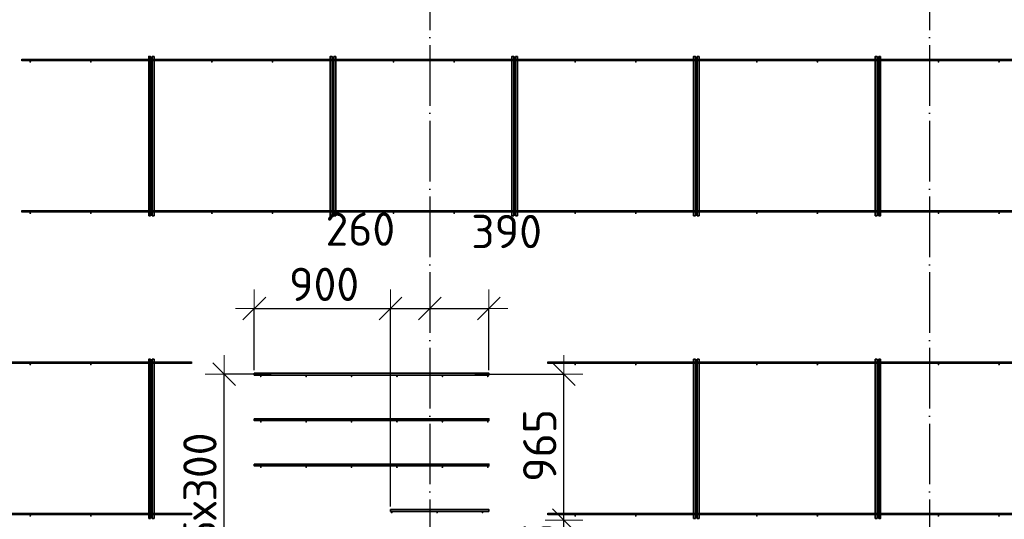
# Model space of a CAD drawing. Header units: millimetres. Extents: x 13527 to 139154, y -122592 to 61893.
# Tile 119 of 130: x 108070 to 114575, y 31205 to 34506. Entities that reach past the tile are written whole.
import ezdxf

# ---------------------------------------------------------------- set-up
doc = ezdxf.new("R2010")
doc.units = ezdxf.units.MM
doc.header["$PDMODE"] = 65
doc.linetypes.add('______11', pattern=[500, 400, -50, 0, -50])
doc.linetypes.add('______5', pattern=[1100, 800, -100, 100, -100])
doc.layers.add('Арм.стержн. Доп. арматура', color=180, linetype='Continuous', lineweight=35)
doc.layers.add('Размерная линия_ общее', color=7, linetype='Continuous', lineweight=13)
doc.layers.add('Арм.стержн. Фиксатор', color=7, linetype='Continuous', lineweight=35, true_color=0x501e0f)
doc.layers.add('Осевая линия_ общее', color=7, linetype='______5', lineweight=13, true_color=0xa0a0a0)
doc.styles.add('ISOCPEUR', font='isocpeur.ttf')
doc.dimstyles.new('DIMSTYLE_3', dxfattribs={"dimtxt": 220, "dimasz": 250, "dimexe": 0, "dimexo": 0, "dimgap": 110, "dimtad": 2, "dimdec": 0, "dimrnd": 5, "dimzin": 12, "dimdsep": 46, "dimtxsty": 'ISOCPEUR', "dimblk1": 'ALL_ML_STRICH', "dimblk2": 'ALL_ML_STRICH', "dimsah": 1, "dimcen": 0, "dimclrd": 7, "dimclre": 256, "dimclrt": 7, "dimadec": 0, "dimazin": 0, "dimtfac": 1, "dimtdec": 0, "dimtix": 1, "dimtmove": 2, "dimatfit": 3, "dimfxl": 0, "dimtvp": 1.2, "dimtzin": 0, "dimlwd": 0, "dimlwe": -3, "dimarcsym": 0})
doc.dimstyles.new('DIMSTYLE_5', dxfattribs={"dimtxt": 220, "dimasz": 250, "dimexe": 0, "dimexo": 0, "dimgap": 110, "dimtad": 2, "dimdec": 0, "dimrnd": 5, "dimzin": 12, "dimdsep": 46, "dimtxsty": 'ISOCPEUR', "dimblk1": 'ALL_ML_STRICH', "dimblk2": 'ALL_ML_STRICH', "dimsah": 1, "dimcen": 0, "dimclrd": 7, "dimclre": 256, "dimclrt": 7, "dimadec": 0, "dimazin": 0, "dimtfac": 1, "dimtdec": 0, "dimtix": 1, "dimtmove": 2, "dimatfit": 3, "dimfxl": 0, "dimtzin": 0, "dimlwd": 0, "dimlwe": -3, "dimarcsym": 0})

# ---------------------------------------------------------------- blocks, each defined once
blk = doc.blocks.new('ALL_ML_STRICH')
at = {"color": 0, "linetype": 'ByBlock', "lineweight": -2}
for p, q in [((-0.3, -0.3), (0.3, 0.3)), ((0, -0.5), (0, 0.5)), ((-1, 0), (0.5, 0))]:
    blk.add_line(p, q, dxfattribs=at)
blk = doc.blocks.new('*D468')
at = {"layer": 'DEFPOINTS', "color": 7, "linetype": 'Continuous', "lineweight": 13, "transparency": 33554687}
for p in [(111436.2, 31200), (111052.5, 30664), (111665.6, 30664)]:
    blk.add_point(p, dxfattribs=at)
at = {"layer": 'Размерная линия_ общее', "color": 253, "linetype": 'Continuous', "lineweight": -2, "true_color": 0xa0a0a0, "transparency": 33554687}
for p, q in [((111665.6, 31200), (111665.6, 31200)), ((111072.5, 30664), (111665.6, 30664))]:
    blk.add_line(p, q, dxfattribs=at)
at = {"layer": 'Размерная линия_ общее', "color": 7, "linetype": 'Continuous', "lineweight": -2, "transparency": 33554687}
blk.add_line((111665.6, 30664), (111665.6, 31200), dxfattribs=at)
at = {"layer": 'Размерная линия_ общее', "color": 7, "linetype": 'Continuous', "lineweight": 13, "transparency": 33554687, "xscale": 250, "yscale": 250, "zscale": 250}
for p, rotation in [((111665.6, 31200), 90), ((111665.6, 30664), 270)]:
    blk.add_blockref('ALL_ML_STRICH', p, dxfattribs=dict(at, rotation=rotation))
at = {"layer": 'Размерная линия_ общее', "color": 7, "linetype": 'Continuous', "lineweight": 13, "transparency": 33554687, "insert": (111505.6, 30943), "char_height": 220, "width": 660, "attachment_point": 5, "rotation": 90, "style": 'ISOCPEUR'}
blk.add_mtext('\\A1;{535}', dxfattribs=at)
blk = doc.blocks.new('*D469')
at = {"layer": 'DEFPOINTS', "color": 7, "linetype": 'Continuous', "lineweight": 13, "transparency": 33554687}
for p in [(111056.7, 32164), (111436.2, 31200), (111665.6, 31200)]:
    blk.add_point(p, dxfattribs=at)
at = {"layer": 'Размерная линия_ общее', "color": 253, "linetype": 'Continuous', "lineweight": -2, "true_color": 0xa0a0a0, "transparency": 33554687}
for p, q in [((111076.7, 32164), (111665.6, 32164)), ((111665.6, 31200), (111665.6, 31200))]:
    blk.add_line(p, q, dxfattribs=at)
at = {"layer": 'Размерная линия_ общее', "color": 7, "linetype": 'Continuous', "lineweight": -2, "transparency": 33554687}
blk.add_line((111665.6, 31200), (111665.6, 32164), dxfattribs=at)
at = {"layer": 'Размерная линия_ общее', "color": 7, "linetype": 'Continuous', "lineweight": 13, "transparency": 33554687, "xscale": 250, "yscale": 250, "zscale": 250}
for p, rotation in [((111665.6, 32164), 90), ((111665.6, 31200), 270)]:
    blk.add_blockref('ALL_ML_STRICH', p, dxfattribs=dict(at, rotation=rotation))
at = {"layer": 'Размерная линия_ общее', "color": 7, "linetype": 'Continuous', "lineweight": 13, "transparency": 33554687, "insert": (111505.6, 31693), "char_height": 220, "width": 660, "attachment_point": 5, "rotation": 90, "style": 'ISOCPEUR'}
blk.add_mtext('\\A1;{965}', dxfattribs=at)
blk = doc.blocks.new('*D470')
at = {"layer": 'DEFPOINTS', "color": 7, "linetype": 'Continuous', "lineweight": 13, "transparency": 33554687}
for p in [(109751.3, 32164), (109420.8, 30664), (110618.8, 30664)]:
    blk.add_point(p, dxfattribs=at)
at = {"layer": 'Размерная линия_ общее', "color": 253, "linetype": 'Continuous', "lineweight": -2, "true_color": 0xa0a0a0, "transparency": 33554687}
for p, q in [((109731.3, 32164), (109420.8, 32164)), ((110598.8, 30664), (109420.8, 30664))]:
    blk.add_line(p, q, dxfattribs=at)
at = {"layer": 'Размерная линия_ общее', "color": 7, "linetype": 'Continuous', "lineweight": -2, "transparency": 33554687}
blk.add_line((109420.8, 30664), (109420.8, 32164), dxfattribs=at)
at = {"layer": 'Размерная линия_ общее', "color": 7, "linetype": 'Continuous', "lineweight": 13, "transparency": 33554687, "xscale": 250, "yscale": 250, "zscale": 250}
for p, rotation in [((109420.8, 32164), 90), ((109420.8, 30664), 270)]:
    blk.add_blockref('ALL_ML_STRICH', p, dxfattribs=dict(at, rotation=rotation))
at = {"layer": 'Размерная линия_ общее', "color": 7, "linetype": 'Continuous', "lineweight": 13, "transparency": 33554687, "insert": (109150.8, 31040), "char_height": 220, "width": 11, "attachment_point": 1, "rotation": 90, "line_spacing_factor": 0.60241, "style": 'ISOCPEUR'}
blk.add_mtext('5х300', dxfattribs=at)
blk = doc.blocks.new('*D471')
at = {"layer": 'DEFPOINTS', "color": 7, "linetype": 'Continuous', "lineweight": 13, "transparency": 33554687}
for p in [(109620, 32597.8), (109620, 32170), (110520, 31270)]:
    blk.add_point(p, dxfattribs=at)
at = {"layer": 'Размерная линия_ общее', "color": 253, "linetype": 'Continuous', "lineweight": -2, "true_color": 0xa0a0a0, "transparency": 33554687}
for p, q in [((109620, 32190), (109620, 32597.8)), ((110520, 31290), (110520, 32597.8))]:
    blk.add_line(p, q, dxfattribs=at)
at = {"layer": 'Размерная линия_ общее', "color": 7, "linetype": 'Continuous', "lineweight": -2, "transparency": 33554687}
blk.add_line((109620, 32597.8), (110520, 32597.8), dxfattribs=at)
at = {"layer": 'Размерная линия_ общее', "color": 7, "linetype": 'Continuous', "lineweight": 13, "transparency": 33554687, "xscale": 250, "yscale": 250, "zscale": 250, "rotation": 180}
blk.add_blockref('ALL_ML_STRICH', (109620, 32597.8), dxfattribs=at)
at = {"layer": 'Размерная линия_ общее', "color": 7, "linetype": 'Continuous', "lineweight": 13, "transparency": 33554687, "xscale": 250, "yscale": 250, "zscale": 250}
blk.add_blockref('ALL_ML_STRICH', (110520, 32597.8), dxfattribs=at)
at = {"layer": 'Размерная линия_ общее', "color": 7, "linetype": 'Continuous', "lineweight": 13, "transparency": 33554687, "insert": (110081, 32757.8), "char_height": 220, "width": 660, "attachment_point": 5, "style": 'ISOCPEUR'}
blk.add_mtext('\\A1;{900}', dxfattribs=at)
blk = doc.blocks.new('*D472')
at = {"layer": 'DEFPOINTS', "color": 7, "linetype": 'Continuous', "lineweight": 13, "transparency": 33554687}
for p in [(110520, 32597.8), (110780, 32648.5), (110520, 31270)]:
    blk.add_point(p, dxfattribs=at)
at = {"layer": 'Размерная линия_ общее', "color": 253, "linetype": 'Continuous', "lineweight": -2, "true_color": 0xa0a0a0, "transparency": 33554687}
for p, q in [((110520, 31290), (110520, 32597.8)), ((110780, 32628.5), (110780, 32597.8))]:
    blk.add_line(p, q, dxfattribs=at)
at = {"layer": 'Размерная линия_ общее', "color": 7, "linetype": 'Continuous', "lineweight": -2, "transparency": 33554687}
blk.add_line((110520, 32597.8), (110780, 32597.8), dxfattribs=at)
at = {"layer": 'Размерная линия_ общее', "color": 7, "linetype": 'Continuous', "lineweight": 13, "transparency": 33554687, "xscale": 250, "yscale": 250, "zscale": 250, "rotation": 180}
blk.add_blockref('ALL_ML_STRICH', (110520, 32597.8), dxfattribs=at)
at = {"layer": 'Размерная линия_ общее', "color": 7, "linetype": 'Continuous', "lineweight": 13, "transparency": 33554687, "xscale": 250, "yscale": 250, "zscale": 250}
blk.add_blockref('ALL_ML_STRICH', (110780, 32597.8), dxfattribs=at)
at = {"layer": 'Размерная линия_ общее', "color": 7, "linetype": 'Continuous', "lineweight": 13, "transparency": 33554687, "insert": (110320.6, 33122.3), "char_height": 220, "width": 660, "attachment_point": 5, "style": 'ISOCPEUR'}
blk.add_mtext('\\A1;{260}', dxfattribs=at)
blk = doc.blocks.new('*D473')
at = {"layer": 'DEFPOINTS', "color": 7, "linetype": 'Continuous', "lineweight": 13, "transparency": 33554687}
for p in [(110780, 32648.5), (110780, 32597.8), (111170, 32170)]:
    blk.add_point(p, dxfattribs=at)
at = {"layer": 'Размерная линия_ общее', "color": 253, "linetype": 'Continuous', "lineweight": -2, "true_color": 0xa0a0a0, "transparency": 33554687}
for p, q in [((110780, 32628.5), (110780, 32597.8)), ((111170, 32190), (111170, 32597.8))]:
    blk.add_line(p, q, dxfattribs=at)
at = {"layer": 'Размерная линия_ общее', "color": 7, "linetype": 'Continuous', "lineweight": -2, "transparency": 33554687}
blk.add_line((110780, 32597.8), (111170, 32597.8), dxfattribs=at)
at = {"layer": 'Размерная линия_ общее', "color": 7, "linetype": 'Continuous', "lineweight": 13, "transparency": 33554687, "xscale": 250, "yscale": 250, "zscale": 250, "rotation": 180}
blk.add_blockref('ALL_ML_STRICH', (110780, 32597.8), dxfattribs=at)
at = {"layer": 'Размерная линия_ общее', "color": 7, "linetype": 'Continuous', "lineweight": 13, "transparency": 33554687, "xscale": 250, "yscale": 250, "zscale": 250}
blk.add_blockref('ALL_ML_STRICH', (111170, 32597.8), dxfattribs=at)
at = {"layer": 'Размерная линия_ общее', "color": 7, "linetype": 'Continuous', "lineweight": 13, "transparency": 33554687, "insert": (111286.8, 33106.6), "char_height": 220, "width": 660, "attachment_point": 5, "style": 'ISOCPEUR'}
blk.add_mtext('\\A1;{390}', dxfattribs=at)

msp = doc.modelspace()

# ---------------------------------------------------------------- hatches: boundary and pattern name
at = {"layer": 'Арм.стержн. Доп. арматура', "linetype": 'Continuous', "lineweight": 35, "transparency": 33554687}
for points in [[(109668.5, 32150), (109668, 32152.3), (109666.7, 32154.2), (109664.8, 32155.5), (109662.5, 32156), (109660.2, 32155.5), (109658.3, 32154.2), (109657, 32152.3), (109656.5, 32150), (109657, 32147.7), (109658.3, 32145.8), (109660.2, 32144.5), (109662.5, 32144), (109664.8, 32144.5), (109666.7, 32145.8), (109668, 32147.7)], [(109968.5, 32150), (109968, 32152.3), (109966.7, 32154.2), (109964.8, 32155.5), (109962.5, 32156), (109960.2, 32155.5), (109958.3, 32154.2), (109957, 32152.3), (109956.5, 32150), (109957, 32147.7), (109958.3, 32145.8), (109960.2, 32144.5), (109962.5, 32144), (109964.8, 32144.5), (109966.7, 32145.8), (109968, 32147.7)], [(110268.5, 32150), (110268, 32152.3), (110266.7, 32154.2), (110264.8, 32155.5), (110262.5, 32156), (110260.2, 32155.5), (110258.3, 32154.2), (110257, 32152.3), (110256.5, 32150), (110257, 32147.7), (110258.3, 32145.8), (110260.2, 32144.5), (110262.5, 32144), (110264.8, 32144.5), (110266.7, 32145.8), (110268, 32147.7)], [(110568.5, 32150), (110568, 32152.3), (110566.7, 32154.2), (110564.8, 32155.5), (110562.5, 32156), (110560.2, 32155.5), (110558.3, 32154.2), (110557, 32152.3), (110556.5, 32150), (110557, 32147.7), (110558.3, 32145.8), (110560.2, 32144.5), (110562.5, 32144), (110564.8, 32144.5), (110566.7, 32145.8), (110568, 32147.7)], [(110868.5, 32150), (110868, 32152.3), (110866.7, 32154.2), (110864.8, 32155.5), (110862.5, 32156), (110860.2, 32155.5), (110858.3, 32154.2), (110857, 32152.3), (110856.5, 32150), (110857, 32147.7), (110858.3, 32145.8), (110860.2, 32144.5), (110862.5, 32144), (110864.8, 32144.5), (110866.7, 32145.8), (110868, 32147.7)], [(111168.5, 32150), (111168, 32152.3), (111166.7, 32154.2), (111164.8, 32155.5), (111162.5, 32156), (111160.2, 32155.5), (111158.3, 32154.2), (111157, 32152.3), (111156.5, 32150), (111157, 32147.7), (111158.3, 32145.8), (111160.2, 32144.5), (111162.5, 32144), (111164.8, 32144.5), (111166.7, 32145.8), (111168, 32147.7)], [(109668.5, 31850), (109668, 31852.3), (109666.7, 31854.2), (109664.8, 31855.5), (109662.5, 31856), (109660.2, 31855.5), (109658.3, 31854.2), (109657, 31852.3), (109656.5, 31850), (109657, 31847.7), (109658.3, 31845.8), (109660.2, 31844.5), (109662.5, 31844), (109664.8, 31844.5), (109666.7, 31845.8), (109668, 31847.7)], [(109968.5, 31850), (109968, 31852.3), (109966.7, 31854.2), (109964.8, 31855.5), (109962.5, 31856), (109960.2, 31855.5), (109958.3, 31854.2), (109957, 31852.3), (109956.5, 31850), (109957, 31847.7), (109958.3, 31845.8), (109960.2, 31844.5), (109962.5, 31844), (109964.8, 31844.5), (109966.7, 31845.8), (109968, 31847.7)], [(110268.5, 31850), (110268, 31852.3), (110266.7, 31854.2), (110264.8, 31855.5), (110262.5, 31856), (110260.2, 31855.5), (110258.3, 31854.2), (110257, 31852.3), (110256.5, 31850), (110257, 31847.7), (110258.3, 31845.8), (110260.2, 31844.5), (110262.5, 31844), (110264.8, 31844.5), (110266.7, 31845.8), (110268, 31847.7)], [(110568.5, 31850), (110568, 31852.3), (110566.7, 31854.2), (110564.8, 31855.5), (110562.5, 31856), (110560.2, 31855.5), (110558.3, 31854.2), (110557, 31852.3), (110556.5, 31850), (110557, 31847.7), (110558.3, 31845.8), (110560.2, 31844.5), (110562.5, 31844), (110564.8, 31844.5), (110566.7, 31845.8), (110568, 31847.7)], [(110868.5, 31850), (110868, 31852.3), (110866.7, 31854.2), (110864.8, 31855.5), (110862.5, 31856), (110860.2, 31855.5), (110858.3, 31854.2), (110857, 31852.3), (110856.5, 31850), (110857, 31847.7), (110858.3, 31845.8), (110860.2, 31844.5), (110862.5, 31844), (110864.8, 31844.5), (110866.7, 31845.8), (110868, 31847.7)], [(111168.5, 31850), (111168, 31852.3), (111166.7, 31854.2), (111164.8, 31855.5), (111162.5, 31856), (111160.2, 31855.5), (111158.3, 31854.2), (111157, 31852.3), (111156.5, 31850), (111157, 31847.7), (111158.3, 31845.8), (111160.2, 31844.5), (111162.5, 31844), (111164.8, 31844.5), (111166.7, 31845.8), (111168, 31847.7)], [(109668.5, 31550), (109668, 31552.3), (109666.7, 31554.2), (109664.8, 31555.5), (109662.5, 31556), (109660.2, 31555.5), (109658.3, 31554.2), (109657, 31552.3), (109656.5, 31550), (109657, 31547.7), (109658.3, 31545.8), (109660.2, 31544.5), (109662.5, 31544), (109664.8, 31544.5), (109666.7, 31545.8), (109668, 31547.7)], [(109968.5, 31550), (109968, 31552.3), (109966.7, 31554.2), (109964.8, 31555.5), (109962.5, 31556), (109960.2, 31555.5), (109958.3, 31554.2), (109957, 31552.3), (109956.5, 31550), (109957, 31547.7), (109958.3, 31545.8), (109960.2, 31544.5), (109962.5, 31544), (109964.8, 31544.5), (109966.7, 31545.8), (109968, 31547.7)], [(110268.5, 31550), (110268, 31552.3), (110266.7, 31554.2), (110264.8, 31555.5), (110262.5, 31556), (110260.2, 31555.5), (110258.3, 31554.2), (110257, 31552.3), (110256.5, 31550), (110257, 31547.7), (110258.3, 31545.8), (110260.2, 31544.5), (110262.5, 31544), (110264.8, 31544.5), (110266.7, 31545.8), (110268, 31547.7)], [(110568.5, 31550), (110568, 31552.3), (110566.7, 31554.2), (110564.8, 31555.5), (110562.5, 31556), (110560.2, 31555.5), (110558.3, 31554.2), (110557, 31552.3), (110556.5, 31550), (110557, 31547.7), (110558.3, 31545.8), (110560.2, 31544.5), (110562.5, 31544), (110564.8, 31544.5), (110566.7, 31545.8), (110568, 31547.7)], [(110868.5, 31550), (110868, 31552.3), (110866.7, 31554.2), (110864.8, 31555.5), (110862.5, 31556), (110860.2, 31555.5), (110858.3, 31554.2), (110857, 31552.3), (110856.5, 31550), (110857, 31547.7), (110858.3, 31545.8), (110860.2, 31544.5), (110862.5, 31544), (110864.8, 31544.5), (110866.7, 31545.8), (110868, 31547.7)], [(111168.5, 31550), (111168, 31552.3), (111166.7, 31554.2), (111164.8, 31555.5), (111162.5, 31556), (111160.2, 31555.5), (111158.3, 31554.2), (111157, 31552.3), (111156.5, 31550), (111157, 31547.7), (111158.3, 31545.8), (111160.2, 31544.5), (111162.5, 31544), (111164.8, 31544.5), (111166.7, 31545.8), (111168, 31547.7)], [(110533.5, 31250), (110533, 31252.3), (110531.7, 31254.2), (110529.8, 31255.5), (110527.5, 31256), (110525.2, 31255.5), (110523.3, 31254.2), (110522, 31252.3), (110521.5, 31250), (110522, 31247.7), (110523.3, 31245.8), (110525.2, 31244.5), (110527.5, 31244), (110529.8, 31244.5), (110531.7, 31245.8), (110533, 31247.7)], [(110833.5, 31250), (110833, 31252.3), (110831.7, 31254.2), (110829.8, 31255.5), (110827.5, 31256), (110825.2, 31255.5), (110823.3, 31254.2), (110822, 31252.3), (110821.5, 31250), (110822, 31247.7), (110823.3, 31245.8), (110825.2, 31244.5), (110827.5, 31244), (110829.8, 31244.5), (110831.7, 31245.8), (110833, 31247.7)], [(111133.5, 31250), (111133, 31252.3), (111131.7, 31254.2), (111129.8, 31255.5), (111127.5, 31256), (111125.2, 31255.5), (111123.3, 31254.2), (111122, 31252.3), (111121.5, 31250), (111122, 31247.7), (111123.3, 31245.8), (111125.2, 31244.5), (111127.5, 31244), (111129.8, 31244.5), (111131.7, 31245.8), (111133, 31247.7)]]:
    msp.add_hatch(color=34, dxfattribs=at).paths.add_polyline_path(points)
at = {"layer": 'Арм.стержн. Фиксатор', "linetype": 'Continuous', "lineweight": 35, "transparency": 33554687}
for points in [[(108146, 34228), (108145.5, 34230.3), (108144.2, 34232.2), (108142.3, 34233.5), (108140, 34234), (108137.7, 34233.5), (108135.8, 34232.2), (108134.5, 34230.3), (108134, 34228), (108134.5, 34225.7), (108135.8, 34223.8), (108137.7, 34222.5), (108140, 34222), (108142.3, 34222.5), (108144.2, 34223.8), (108145.5, 34225.7)], [(108546, 34228), (108545.5, 34230.3), (108544.2, 34232.2), (108542.3, 34233.5), (108540, 34234), (108537.7, 34233.5), (108535.8, 34232.2), (108534.5, 34230.3), (108534, 34228), (108534.5, 34225.7), (108535.8, 34223.8), (108537.7, 34222.5), (108540, 34222), (108542.3, 34222.5), (108544.2, 34223.8), (108545.5, 34225.7)], [(108946, 34228), (108945.5, 34230.3), (108944.2, 34232.2), (108942.3, 34233.5), (108940, 34234), (108937.7, 34233.5), (108935.8, 34232.2), (108934.5, 34230.3), (108934, 34228), (108934.5, 34225.7), (108935.8, 34223.8), (108937.7, 34222.5), (108940, 34222), (108942.3, 34222.5), (108944.2, 34223.8), (108945.5, 34225.7)], [(109346, 34228), (109345.5, 34230.3), (109344.2, 34232.2), (109342.3, 34233.5), (109340, 34234), (109337.7, 34233.5), (109335.8, 34232.2), (109334.5, 34230.3), (109334, 34228), (109334.5, 34225.7), (109335.8, 34223.8), (109337.7, 34222.5), (109340, 34222), (109342.3, 34222.5), (109344.2, 34223.8), (109345.5, 34225.7)], [(109746, 34228), (109745.5, 34230.3), (109744.2, 34232.2), (109742.3, 34233.5), (109740, 34234), (109737.7, 34233.5), (109735.8, 34232.2), (109734.5, 34230.3), (109734, 34228), (109734.5, 34225.7), (109735.8, 34223.8), (109737.7, 34222.5), (109740, 34222), (109742.3, 34222.5), (109744.2, 34223.8), (109745.5, 34225.7)], [(110146, 34228), (110145.5, 34230.3), (110144.2, 34232.2), (110142.3, 34233.5), (110140, 34234), (110137.7, 34233.5), (110135.8, 34232.2), (110134.5, 34230.3), (110134, 34228), (110134.5, 34225.7), (110135.8, 34223.8), (110137.7, 34222.5), (110140, 34222), (110142.3, 34222.5), (110144.2, 34223.8), (110145.5, 34225.7)], [(110546, 34228), (110545.5, 34230.3), (110544.2, 34232.2), (110542.3, 34233.5), (110540, 34234), (110537.7, 34233.5), (110535.8, 34232.2), (110534.5, 34230.3), (110534, 34228), (110534.5, 34225.7), (110535.8, 34223.8), (110537.7, 34222.5), (110540, 34222), (110542.3, 34222.5), (110544.2, 34223.8), (110545.5, 34225.7)], [(110946, 34228), (110945.5, 34230.3), (110944.2, 34232.2), (110942.3, 34233.5), (110940, 34234), (110937.7, 34233.5), (110935.8, 34232.2), (110934.5, 34230.3), (110934, 34228), (110934.5, 34225.7), (110935.8, 34223.8), (110937.7, 34222.5), (110940, 34222), (110942.3, 34222.5), (110944.2, 34223.8), (110945.5, 34225.7)], [(111346, 34228), (111345.5, 34230.3), (111344.2, 34232.2), (111342.3, 34233.5), (111340, 34234), (111337.7, 34233.5), (111335.8, 34232.2), (111334.5, 34230.3), (111334, 34228), (111334.5, 34225.7), (111335.8, 34223.8), (111337.7, 34222.5), (111340, 34222), (111342.3, 34222.5), (111344.2, 34223.8), (111345.5, 34225.7)], [(111746, 34228), (111745.5, 34230.3), (111744.2, 34232.2), (111742.3, 34233.5), (111740, 34234), (111737.7, 34233.5), (111735.8, 34232.2), (111734.5, 34230.3), (111734, 34228), (111734.5, 34225.7), (111735.8, 34223.8), (111737.7, 34222.5), (111740, 34222), (111742.3, 34222.5), (111744.2, 34223.8), (111745.5, 34225.7)], [(112146, 34228), (112145.5, 34230.3), (112144.2, 34232.2), (112142.3, 34233.5), (112140, 34234), (112137.7, 34233.5), (112135.8, 34232.2), (112134.5, 34230.3), (112134, 34228), (112134.5, 34225.7), (112135.8, 34223.8), (112137.7, 34222.5), (112140, 34222), (112142.3, 34222.5), (112144.2, 34223.8), (112145.5, 34225.7)], [(112546, 34228), (112545.5, 34230.3), (112544.2, 34232.2), (112542.3, 34233.5), (112540, 34234), (112537.7, 34233.5), (112535.8, 34232.2), (112534.5, 34230.3), (112534, 34228), (112534.5, 34225.7), (112535.8, 34223.8), (112537.7, 34222.5), (112540, 34222), (112542.3, 34222.5), (112544.2, 34223.8), (112545.5, 34225.7)], [(112946, 34228), (112945.5, 34230.3), (112944.2, 34232.2), (112942.3, 34233.5), (112940, 34234), (112937.7, 34233.5), (112935.8, 34232.2), (112934.5, 34230.3), (112934, 34228), (112934.5, 34225.7), (112935.8, 34223.8), (112937.7, 34222.5), (112940, 34222), (112942.3, 34222.5), (112944.2, 34223.8), (112945.5, 34225.7)], [(113346, 34228), (113345.5, 34230.3), (113344.2, 34232.2), (113342.3, 34233.5), (113340, 34234), (113337.7, 34233.5), (113335.8, 34232.2), (113334.5, 34230.3), (113334, 34228), (113334.5, 34225.7), (113335.8, 34223.8), (113337.7, 34222.5), (113340, 34222), (113342.3, 34222.5), (113344.2, 34223.8), (113345.5, 34225.7)], [(113746, 34228), (113745.5, 34230.3), (113744.2, 34232.2), (113742.3, 34233.5), (113740, 34234), (113737.7, 34233.5), (113735.8, 34232.2), (113734.5, 34230.3), (113734, 34228), (113734.5, 34225.7), (113735.8, 34223.8), (113737.7, 34222.5), (113740, 34222), (113742.3, 34222.5), (113744.2, 34223.8), (113745.5, 34225.7)], [(114146, 34228), (114145.5, 34230.3), (114144.2, 34232.2), (114142.3, 34233.5), (114140, 34234), (114137.7, 34233.5), (114135.8, 34232.2), (114134.5, 34230.3), (114134, 34228), (114134.5, 34225.7), (114135.8, 34223.8), (114137.7, 34222.5), (114140, 34222), (114142.3, 34222.5), (114144.2, 34223.8), (114145.5, 34225.7)], [(114546, 34228), (114545.5, 34230.3), (114544.2, 34232.2), (114542.3, 34233.5), (114540, 34234), (114537.7, 34233.5), (114535.8, 34232.2), (114534.5, 34230.3), (114534, 34228), (114534.5, 34225.7), (114535.8, 34223.8), (114537.7, 34222.5), (114540, 34222), (114542.3, 34222.5), (114544.2, 34223.8), (114545.5, 34225.7)], [(108146, 33228), (108145.5, 33230.3), (108144.2, 33232.2), (108142.3, 33233.5), (108140, 33234), (108137.7, 33233.5), (108135.8, 33232.2), (108134.5, 33230.3), (108134, 33228), (108134.5, 33225.7), (108135.8, 33223.8), (108137.7, 33222.5), (108140, 33222), (108142.3, 33222.5), (108144.2, 33223.8), (108145.5, 33225.7)], [(108546, 33228), (108545.5, 33230.3), (108544.2, 33232.2), (108542.3, 33233.5), (108540, 33234), (108537.7, 33233.5), (108535.8, 33232.2), (108534.5, 33230.3), (108534, 33228), (108534.5, 33225.7), (108535.8, 33223.8), (108537.7, 33222.5), (108540, 33222), (108542.3, 33222.5), (108544.2, 33223.8), (108545.5, 33225.7)], [(108946, 33228), (108945.5, 33230.3), (108944.2, 33232.2), (108942.3, 33233.5), (108940, 33234), (108937.7, 33233.5), (108935.8, 33232.2), (108934.5, 33230.3), (108934, 33228), (108934.5, 33225.7), (108935.8, 33223.8), (108937.7, 33222.5), (108940, 33222), (108942.3, 33222.5), (108944.2, 33223.8), (108945.5, 33225.7)], [(109346, 33228), (109345.5, 33230.3), (109344.2, 33232.2), (109342.3, 33233.5), (109340, 33234), (109337.7, 33233.5), (109335.8, 33232.2), (109334.5, 33230.3), (109334, 33228), (109334.5, 33225.7), (109335.8, 33223.8), (109337.7, 33222.5), (109340, 33222), (109342.3, 33222.5), (109344.2, 33223.8), (109345.5, 33225.7)], [(109746, 33228), (109745.5, 33230.3), (109744.2, 33232.2), (109742.3, 33233.5), (109740, 33234), (109737.7, 33233.5), (109735.8, 33232.2), (109734.5, 33230.3), (109734, 33228), (109734.5, 33225.7), (109735.8, 33223.8), (109737.7, 33222.5), (109740, 33222), (109742.3, 33222.5), (109744.2, 33223.8), (109745.5, 33225.7)], [(110146, 33228), (110145.5, 33230.3), (110144.2, 33232.2), (110142.3, 33233.5), (110140, 33234), (110137.7, 33233.5), (110135.8, 33232.2), (110134.5, 33230.3), (110134, 33228), (110134.5, 33225.7), (110135.8, 33223.8), (110137.7, 33222.5), (110140, 33222), (110142.3, 33222.5), (110144.2, 33223.8), (110145.5, 33225.7)], [(110546, 33228), (110545.5, 33230.3), (110544.2, 33232.2), (110542.3, 33233.5), (110540, 33234), (110537.7, 33233.5), (110535.8, 33232.2), (110534.5, 33230.3), (110534, 33228), (110534.5, 33225.7), (110535.8, 33223.8), (110537.7, 33222.5), (110540, 33222), (110542.3, 33222.5), (110544.2, 33223.8), (110545.5, 33225.7)], [(110946, 33228), (110945.5, 33230.3), (110944.2, 33232.2), (110942.3, 33233.5), (110940, 33234), (110937.7, 33233.5), (110935.8, 33232.2), (110934.5, 33230.3), (110934, 33228), (110934.5, 33225.7), (110935.8, 33223.8), (110937.7, 33222.5), (110940, 33222), (110942.3, 33222.5), (110944.2, 33223.8), (110945.5, 33225.7)], [(111346, 33228), (111345.5, 33230.3), (111344.2, 33232.2), (111342.3, 33233.5), (111340, 33234), (111337.7, 33233.5), (111335.8, 33232.2), (111334.5, 33230.3), (111334, 33228), (111334.5, 33225.7), (111335.8, 33223.8), (111337.7, 33222.5), (111340, 33222), (111342.3, 33222.5), (111344.2, 33223.8), (111345.5, 33225.7)], [(111746, 33228), (111745.5, 33230.3), (111744.2, 33232.2), (111742.3, 33233.5), (111740, 33234), (111737.7, 33233.5), (111735.8, 33232.2), (111734.5, 33230.3), (111734, 33228), (111734.5, 33225.7), (111735.8, 33223.8), (111737.7, 33222.5), (111740, 33222), (111742.3, 33222.5), (111744.2, 33223.8), (111745.5, 33225.7)], [(112146, 33228), (112145.5, 33230.3), (112144.2, 33232.2), (112142.3, 33233.5), (112140, 33234), (112137.7, 33233.5), (112135.8, 33232.2), (112134.5, 33230.3), (112134, 33228), (112134.5, 33225.7), (112135.8, 33223.8), (112137.7, 33222.5), (112140, 33222), (112142.3, 33222.5), (112144.2, 33223.8), (112145.5, 33225.7)], [(112546, 33228), (112545.5, 33230.3), (112544.2, 33232.2), (112542.3, 33233.5), (112540, 33234), (112537.7, 33233.5), (112535.8, 33232.2), (112534.5, 33230.3), (112534, 33228), (112534.5, 33225.7), (112535.8, 33223.8), (112537.7, 33222.5), (112540, 33222), (112542.3, 33222.5), (112544.2, 33223.8), (112545.5, 33225.7)], [(112946, 33228), (112945.5, 33230.3), (112944.2, 33232.2), (112942.3, 33233.5), (112940, 33234), (112937.7, 33233.5), (112935.8, 33232.2), (112934.5, 33230.3), (112934, 33228), (112934.5, 33225.7), (112935.8, 33223.8), (112937.7, 33222.5), (112940, 33222), (112942.3, 33222.5), (112944.2, 33223.8), (112945.5, 33225.7)], [(113346, 33228), (113345.5, 33230.3), (113344.2, 33232.2), (113342.3, 33233.5), (113340, 33234), (113337.7, 33233.5), (113335.8, 33232.2), (113334.5, 33230.3), (113334, 33228), (113334.5, 33225.7), (113335.8, 33223.8), (113337.7, 33222.5), (113340, 33222), (113342.3, 33222.5), (113344.2, 33223.8), (113345.5, 33225.7)], [(113746, 33228), (113745.5, 33230.3), (113744.2, 33232.2), (113742.3, 33233.5), (113740, 33234), (113737.7, 33233.5), (113735.8, 33232.2), (113734.5, 33230.3), (113734, 33228), (113734.5, 33225.7), (113735.8, 33223.8), (113737.7, 33222.5), (113740, 33222), (113742.3, 33222.5), (113744.2, 33223.8), (113745.5, 33225.7)], [(114146, 33228), (114145.5, 33230.3), (114144.2, 33232.2), (114142.3, 33233.5), (114140, 33234), (114137.7, 33233.5), (114135.8, 33232.2), (114134.5, 33230.3), (114134, 33228), (114134.5, 33225.7), (114135.8, 33223.8), (114137.7, 33222.5), (114140, 33222), (114142.3, 33222.5), (114144.2, 33223.8), (114145.5, 33225.7)], [(114546, 33228), (114545.5, 33230.3), (114544.2, 33232.2), (114542.3, 33233.5), (114540, 33234), (114537.7, 33233.5), (114535.8, 33232.2), (114534.5, 33230.3), (114534, 33228), (114534.5, 33225.7), (114535.8, 33223.8), (114537.7, 33222.5), (114540, 33222), (114542.3, 33222.5), (114544.2, 33223.8), (114545.5, 33225.7)], [(108146, 32228), (108145.5, 32230.3), (108144.2, 32232.2), (108142.3, 32233.5), (108140, 32234), (108137.7, 32233.5), (108135.8, 32232.2), (108134.5, 32230.3), (108134, 32228), (108134.5, 32225.7), (108135.8, 32223.8), (108137.7, 32222.5), (108140, 32222), (108142.3, 32222.5), (108144.2, 32223.8), (108145.5, 32225.7)], [(108546, 32228), (108545.5, 32230.3), (108544.2, 32232.2), (108542.3, 32233.5), (108540, 32234), (108537.7, 32233.5), (108535.8, 32232.2), (108534.5, 32230.3), (108534, 32228), (108534.5, 32225.7), (108535.8, 32223.8), (108537.7, 32222.5), (108540, 32222), (108542.3, 32222.5), (108544.2, 32223.8), (108545.5, 32225.7)], [(108946, 32228), (108945.5, 32230.3), (108944.2, 32232.2), (108942.3, 32233.5), (108940, 32234), (108937.7, 32233.5), (108935.8, 32232.2), (108934.5, 32230.3), (108934, 32228), (108934.5, 32225.7), (108935.8, 32223.8), (108937.7, 32222.5), (108940, 32222), (108942.3, 32222.5), (108944.2, 32223.8), (108945.5, 32225.7)], [(111746, 32228), (111745.5, 32230.3), (111744.2, 32232.2), (111742.3, 32233.5), (111740, 32234), (111737.7, 32233.5), (111735.8, 32232.2), (111734.5, 32230.3), (111734, 32228), (111734.5, 32225.7), (111735.8, 32223.8), (111737.7, 32222.5), (111740, 32222), (111742.3, 32222.5), (111744.2, 32223.8), (111745.5, 32225.7)], [(112146, 32228), (112145.5, 32230.3), (112144.2, 32232.2), (112142.3, 32233.5), (112140, 32234), (112137.7, 32233.5), (112135.8, 32232.2), (112134.5, 32230.3), (112134, 32228), (112134.5, 32225.7), (112135.8, 32223.8), (112137.7, 32222.5), (112140, 32222), (112142.3, 32222.5), (112144.2, 32223.8), (112145.5, 32225.7)], [(112546, 32228), (112545.5, 32230.3), (112544.2, 32232.2), (112542.3, 32233.5), (112540, 32234), (112537.7, 32233.5), (112535.8, 32232.2), (112534.5, 32230.3), (112534, 32228), (112534.5, 32225.7), (112535.8, 32223.8), (112537.7, 32222.5), (112540, 32222), (112542.3, 32222.5), (112544.2, 32223.8), (112545.5, 32225.7)], [(112946, 32228), (112945.5, 32230.3), (112944.2, 32232.2), (112942.3, 32233.5), (112940, 32234), (112937.7, 32233.5), (112935.8, 32232.2), (112934.5, 32230.3), (112934, 32228), (112934.5, 32225.7), (112935.8, 32223.8), (112937.7, 32222.5), (112940, 32222), (112942.3, 32222.5), (112944.2, 32223.8), (112945.5, 32225.7)], [(113346, 32228), (113345.5, 32230.3), (113344.2, 32232.2), (113342.3, 32233.5), (113340, 32234), (113337.7, 32233.5), (113335.8, 32232.2), (113334.5, 32230.3), (113334, 32228), (113334.5, 32225.7), (113335.8, 32223.8), (113337.7, 32222.5), (113340, 32222), (113342.3, 32222.5), (113344.2, 32223.8), (113345.5, 32225.7)], [(113746, 32228), (113745.5, 32230.3), (113744.2, 32232.2), (113742.3, 32233.5), (113740, 32234), (113737.7, 32233.5), (113735.8, 32232.2), (113734.5, 32230.3), (113734, 32228), (113734.5, 32225.7), (113735.8, 32223.8), (113737.7, 32222.5), (113740, 32222), (113742.3, 32222.5), (113744.2, 32223.8), (113745.5, 32225.7)], [(114146, 32228), (114145.5, 32230.3), (114144.2, 32232.2), (114142.3, 32233.5), (114140, 32234), (114137.7, 32233.5), (114135.8, 32232.2), (114134.5, 32230.3), (114134, 32228), (114134.5, 32225.7), (114135.8, 32223.8), (114137.7, 32222.5), (114140, 32222), (114142.3, 32222.5), (114144.2, 32223.8), (114145.5, 32225.7)], [(114546, 32228), (114545.5, 32230.3), (114544.2, 32232.2), (114542.3, 32233.5), (114540, 32234), (114537.7, 32233.5), (114535.8, 32232.2), (114534.5, 32230.3), (114534, 32228), (114534.5, 32225.7), (114535.8, 32223.8), (114537.7, 32222.5), (114540, 32222), (114542.3, 32222.5), (114544.2, 32223.8), (114545.5, 32225.7)], [(108146, 31228), (108145.5, 31230.3), (108144.2, 31232.2), (108142.3, 31233.5), (108140, 31234), (108137.7, 31233.5), (108135.8, 31232.2), (108134.5, 31230.3), (108134, 31228), (108134.5, 31225.7), (108135.8, 31223.8), (108137.7, 31222.5), (108140, 31222), (108142.3, 31222.5), (108144.2, 31223.8), (108145.5, 31225.7)], [(108546, 31228), (108545.5, 31230.3), (108544.2, 31232.2), (108542.3, 31233.5), (108540, 31234), (108537.7, 31233.5), (108535.8, 31232.2), (108534.5, 31230.3), (108534, 31228), (108534.5, 31225.7), (108535.8, 31223.8), (108537.7, 31222.5), (108540, 31222), (108542.3, 31222.5), (108544.2, 31223.8), (108545.5, 31225.7)], [(108946, 31228), (108945.5, 31230.3), (108944.2, 31232.2), (108942.3, 31233.5), (108940, 31234), (108937.7, 31233.5), (108935.8, 31232.2), (108934.5, 31230.3), (108934, 31228), (108934.5, 31225.7), (108935.8, 31223.8), (108937.7, 31222.5), (108940, 31222), (108942.3, 31222.5), (108944.2, 31223.8), (108945.5, 31225.7)], [(111746, 31228), (111745.5, 31230.3), (111744.2, 31232.2), (111742.3, 31233.5), (111740, 31234), (111737.7, 31233.5), (111735.8, 31232.2), (111734.5, 31230.3), (111734, 31228), (111734.5, 31225.7), (111735.8, 31223.8), (111737.7, 31222.5), (111740, 31222), (111742.3, 31222.5), (111744.2, 31223.8), (111745.5, 31225.7)], [(112146, 31228), (112145.5, 31230.3), (112144.2, 31232.2), (112142.3, 31233.5), (112140, 31234), (112137.7, 31233.5), (112135.8, 31232.2), (112134.5, 31230.3), (112134, 31228), (112134.5, 31225.7), (112135.8, 31223.8), (112137.7, 31222.5), (112140, 31222), (112142.3, 31222.5), (112144.2, 31223.8), (112145.5, 31225.7)], [(112546, 31228), (112545.5, 31230.3), (112544.2, 31232.2), (112542.3, 31233.5), (112540, 31234), (112537.7, 31233.5), (112535.8, 31232.2), (112534.5, 31230.3), (112534, 31228), (112534.5, 31225.7), (112535.8, 31223.8), (112537.7, 31222.5), (112540, 31222), (112542.3, 31222.5), (112544.2, 31223.8), (112545.5, 31225.7)], [(112946, 31228), (112945.5, 31230.3), (112944.2, 31232.2), (112942.3, 31233.5), (112940, 31234), (112937.7, 31233.5), (112935.8, 31232.2), (112934.5, 31230.3), (112934, 31228), (112934.5, 31225.7), (112935.8, 31223.8), (112937.7, 31222.5), (112940, 31222), (112942.3, 31222.5), (112944.2, 31223.8), (112945.5, 31225.7)], [(113346, 31228), (113345.5, 31230.3), (113344.2, 31232.2), (113342.3, 31233.5), (113340, 31234), (113337.7, 31233.5), (113335.8, 31232.2), (113334.5, 31230.3), (113334, 31228), (113334.5, 31225.7), (113335.8, 31223.8), (113337.7, 31222.5), (113340, 31222), (113342.3, 31222.5), (113344.2, 31223.8), (113345.5, 31225.7)], [(113746, 31228), (113745.5, 31230.3), (113744.2, 31232.2), (113742.3, 31233.5), (113740, 31234), (113737.7, 31233.5), (113735.8, 31232.2), (113734.5, 31230.3), (113734, 31228), (113734.5, 31225.7), (113735.8, 31223.8), (113737.7, 31222.5), (113740, 31222), (113742.3, 31222.5), (113744.2, 31223.8), (113745.5, 31225.7)], [(114146, 31228), (114145.5, 31230.3), (114144.2, 31232.2), (114142.3, 31233.5), (114140, 31234), (114137.7, 31233.5), (114135.8, 31232.2), (114134.5, 31230.3), (114134, 31228), (114134.5, 31225.7), (114135.8, 31223.8), (114137.7, 31222.5), (114140, 31222), (114142.3, 31222.5), (114144.2, 31223.8), (114145.5, 31225.7)], [(114546, 31228), (114545.5, 31230.3), (114544.2, 31232.2), (114542.3, 31233.5), (114540, 31234), (114537.7, 31233.5), (114535.8, 31232.2), (114534.5, 31230.3), (114534, 31228), (114534.5, 31225.7), (114535.8, 31223.8), (114537.7, 31222.5), (114540, 31222), (114542.3, 31222.5), (114544.2, 31223.8), (114545.5, 31225.7)]]:
    msp.add_hatch(color=34, dxfattribs=at).paths.add_polyline_path(points)

# ---------------------------------------------------------------- linework, layer by layer
at = {"layer": 'Арм.стержн. Доп. арматура', "color": 34, "linetype": 'Continuous', "lineweight": 35, "transparency": 33554687}
for points in [[(109620, 32170), (111170, 32170), (111170, 32158), (109620, 32158), (109620, 32170)], [(109620, 32170), (111170, 32170), (111170, 32158), (109620, 32158), (109620, 32170)], [(109620, 31870), (111170, 31870), (111170, 31858), (109620, 31858), (109620, 31870)], [(109620, 31870), (111170, 31870), (111170, 31858), (109620, 31858), (109620, 31870)], [(109620, 31570), (111170, 31570), (111170, 31558), (109620, 31558), (109620, 31570)], [(109620, 31570), (111170, 31570), (111170, 31558), (109620, 31558), (109620, 31570)], [(111170, 31258), (110520, 31258), (110520, 31270), (111170, 31270), (111170, 31258)], [(111170, 31258), (110520, 31258), (110520, 31270), (111170, 31270), (111170, 31258)]]:
    msp.add_lwpolyline(points, dxfattribs=at)
at = {"layer": 'Арм.стержн. Фиксатор', "color": 34, "linetype": 'Continuous', "lineweight": 25, "transparency": 33554687}
for points in [[(108084.7, 34246), (117850, 34246), (117850, 34234), (108084.7, 34234), (108084.7, 34246)], [(108084.7, 34246), (117850, 34246), (117850, 34234), (108084.7, 34234), (108084.7, 34246)], [(108084.7, 33246), (117850, 33246), (117850, 33234), (108084.7, 33234), (108084.7, 33246)], [(108084.7, 33246), (117850, 33246), (117850, 33234), (108084.7, 33234), (108084.7, 33246)], [(104213.3, 32246), (109204.5, 32246), (109204.5, 32234), (104213.3, 32234), (104213.3, 32246)], [(104213.3, 32246), (109204.5, 32246), (109204.5, 32234), (104213.3, 32234), (104213.3, 32246)], [(111558.2, 32246), (117850, 32246), (117850, 32234), (111558.2, 32234), (111558.2, 32246)], [(111558.2, 32246), (117850, 32246), (117850, 32234), (111558.2, 32234), (111558.2, 32246)], [(104213.3, 31246), (109204.5, 31246), (109204.5, 31234), (104213.3, 31234), (104213.3, 31246)], [(104213.3, 31246), (109204.5, 31246), (109204.5, 31234), (104213.3, 31234), (104213.3, 31246)], [(111558.2, 31246), (117850, 31246), (117850, 31234), (111558.2, 31234), (111558.2, 31246)], [(111558.2, 31246), (117850, 31246), (117850, 31234), (111558.2, 31234), (111558.2, 31246)]]:
    msp.add_lwpolyline(points, dxfattribs=at)
at = {"layer": 'Арм.стержн. Фиксатор', "color": 34, "linetype": 'Continuous', "lineweight": 35, "transparency": 33554687}
for points in [[(108922, 33211.1), (108922, 34263.1), (108934, 34263.1), (108934, 33211.1), (108922, 33211.1)], [(108958, 34262.9), (108958, 33210.8), (108946, 33210.8), (108946, 34262.9), (108958, 34262.9)], [(110122, 33211.1), (110122, 34263.1), (110134, 34263.1), (110134, 33211.1), (110122, 33211.1)], [(110158, 34262.9), (110158, 33210.8), (110146, 33210.8), (110146, 34262.9), (110158, 34262.9)], [(111322, 33211.1), (111322, 34263.1), (111334, 34263.1), (111334, 33211.1), (111322, 33211.1)], [(111358, 34262.9), (111358, 33210.8), (111346, 33210.8), (111346, 34262.9), (111358, 34262.9)], [(112522, 33211.1), (112522, 34263.1), (112534, 34263.1), (112534, 33211.1), (112522, 33211.1)], [(112558, 34262.9), (112558, 33210.8), (112546, 33210.8), (112546, 34262.9), (112558, 34262.9)], [(113722, 33211.1), (113722, 34263.1), (113734, 34263.1), (113734, 33211.1), (113722, 33211.1)], [(113758, 34262.9), (113758, 33210.8), (113746, 33210.8), (113746, 34262.9), (113758, 34262.9)], [(108922, 31211.1), (108922, 32263.1), (108934, 32263.1), (108934, 31211.1), (108922, 31211.1)], [(108958, 32262.9), (108958, 31210.8), (108946, 31210.8), (108946, 32262.9), (108958, 32262.9)], [(112522, 31211.1), (112522, 32263.1), (112534, 32263.1), (112534, 31211.1), (112522, 31211.1)], [(112558, 32262.9), (112558, 31210.8), (112546, 31210.8), (112546, 32262.9), (112558, 32262.9)], [(113722, 31211.1), (113722, 32263.1), (113734, 32263.1), (113734, 31211.1), (113722, 31211.1)], [(113758, 32262.9), (113758, 31210.8), (113746, 31210.8), (113746, 32262.9), (113758, 32262.9)]]:
    msp.add_lwpolyline(points, dxfattribs=at)
at = {"layer": 'Осевая линия_ общее', "color": 253, "linetype": '______11', "lineweight": -3, "true_color": 0xa0a0a0, "transparency": 33554687}
for p, q in [((110780, 46340), (110780, 28122.1)), ((114080, 46340), (114080, 28122.1))]:
    msp.add_line(p, q, dxfattribs=at)

# ---------------------------------------------------------------- dimensions: what is measured, and where the dimension line sits
at = {"layer": 'Размерная линия_ общее', "color": 7, "linetype": 'Continuous', "lineweight": 13, "transparency": 33554687}
for base, p1, p2, dimstyle, picture, middle in [((110780, 32597.8), (110520, 31290), (110780, 32628.5), 'DIMSTYLE_3', '*D472', (110320.6, 33122.3)), ((111170, 32597.8), (110780, 32628.5), (111170, 32190), 'DIMSTYLE_3', '*D473', (111286.8, 33106.6)), ((110520, 32597.8), (109620, 32190), (110520, 31290), 'DIMSTYLE_5', '*D471', (110081, 32757.8))]:
    dim = msp.add_linear_dim(base=base, p1=p1, p2=p2, dimstyle=dimstyle, override={"dimpost": '<>', "dimclrd": 7, "dimclre": 253, "dimclrt": 7, "dimlwd": 0, "dimlwe": 65533}, dxfattribs=at)
    dim.commit()
    dim.dimension.update_dxf_attribs({"geometry": picture, "text_midpoint": middle, "dimtype": 160})
dim = msp.add_linear_dim(base=(109420.8, 32164), p1=(110598.8, 30664), p2=(109731.3, 32164), angle=90, text='5х300', dimstyle='DIMSTYLE_5', override={"dimpost": '<>', "dimclrd": 7, "dimclre": 253, "dimclrt": 7, "dimlwd": 0, "dimlwe": 65533}, dxfattribs=at)
dim.commit()
dim.dimension.update_dxf_attribs({"geometry": '*D470', "text_midpoint": (109310.8, 31414), "dimtype": 160})
for base, p1, p2, dimstyle, picture, middle in [((111665.6, 32164), (111665.6, 31200), (111076.7, 32164), 'DIMSTYLE_5', '*D469', (111505.6, 31693)), ((111665.6, 31200), (111072.5, 30664), (111665.6, 31200), 'DIMSTYLE_3', '*D468', (111505.6, 30943))]:
    dim = msp.add_linear_dim(base=base, p1=p1, p2=p2, angle=90, dimstyle=dimstyle, override={"dimpost": '<>', "dimclrd": 7, "dimclre": 253, "dimclrt": 7, "dimlwd": 0, "dimlwe": 65533}, dxfattribs=at)
    dim.commit()
    dim.dimension.update_dxf_attribs({"geometry": picture, "text_midpoint": middle, "dimtype": 160})

doc.saveas('drawing.dxf')
